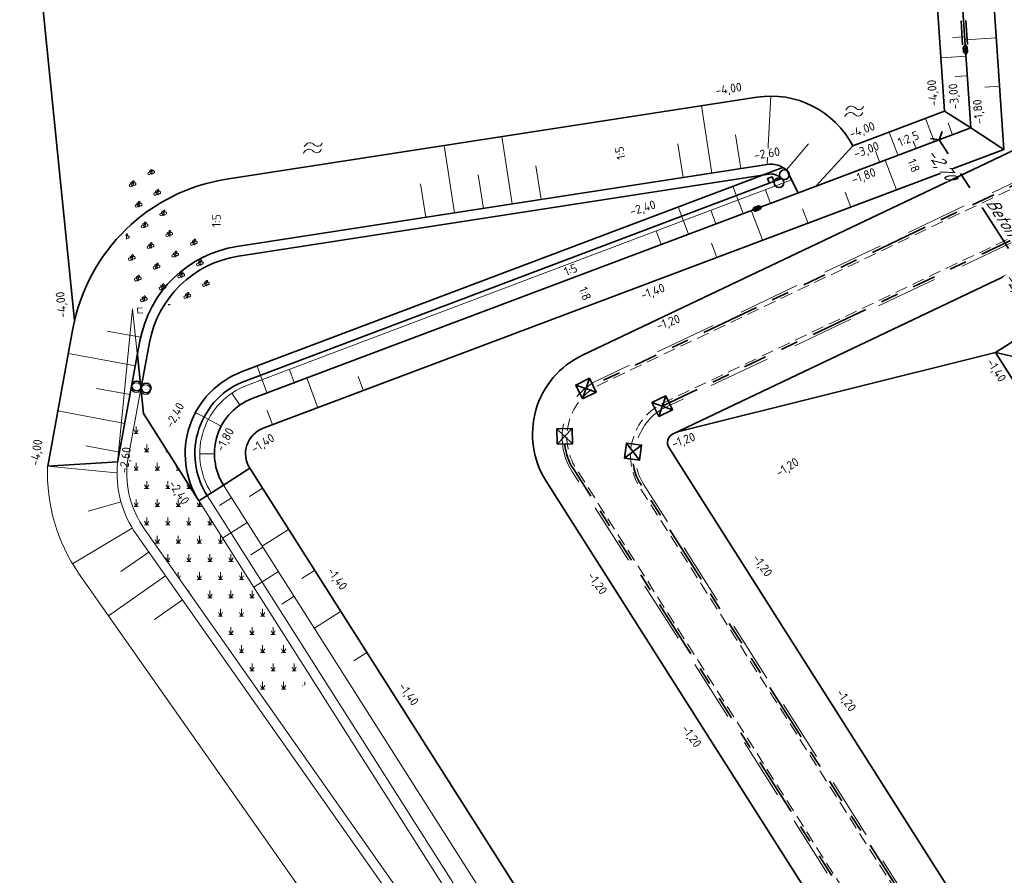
# Model space of a CAD drawing. Header units: metres. Extents: x 239845 to 242720, y 580286 to 584200.
# Tile 71 of 113: x 240487 to 240588, y 583386 to 583474. Entities that reach past the tile are written whole.
import ezdxf

# ---------------------------------------------------------------- set-up
doc = ezdxf.new("R2010")
doc.units = ezdxf.units.M
for name, pattern in [('DASHED', [19.049999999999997, 12.7, -6.35]), ('RI-DRAINAGE', [19.200000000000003, 6, -1.8, 1.8, -1.8, 2.4, -1.8, 1.8, -1.8]), ('RI-SWA', [11.55, 5, -2.4, 1.75, -2.4])]:
    doc.linetypes.add(name, pattern=pattern)
for name, color, linetype, lineweight, true_color in [('B-WE-GK-BESCHOEIING_TYPE_3-G', 9, 'Continuous', 0, 0x808080), ('B-WE-GK-BESCHOEIING_TYPE_5-G', 9, 'Continuous', 18, 0x808080), ('B-WE-GR-RIET-A', 9, 'Continuous', 18, 0x808080), ('B-WE-GW-KLEILAAG-A', 9, 'Continuous', 18, 0x808080), ('B-WE-GW-TALUD_ARCERING-G', 9, 'Continuous', 0, 0x808080)]:
    doc.layers.add(name, color=color, linetype=linetype, lineweight=lineweight, true_color=true_color)
for name, color, linetype, lineweight in [('B-WE-GW-GRONDWERK_BODEM_MEER-G', 150, 'Continuous', 18), ('B-WE-GW-HOOGTELIJN-180', 190, 'Continuous', 18), ('B-WE-GW-HOOGTELIJN-240', 74, 'Continuous', 18), ('B-WE-GW-HOOGTELIJN-260', 44, 'Continuous', 18), ('N-WA-RI-DRAINAGE_DRAIN_PP_100-G', 90, 'RI-DRAINAGE', 35), ('N-WE-BV-GELEIDECONSTRUCTIE_GELEIDERAIL_KUNSTWERK_VLP1DL13360-G', 210, 'BV-VLP1DL13360', 35), ('N-WE-GK-BESCHOEIING_DAMWAND_HOUT-G', 130, 'GK-BESCHOEIING', 35), ('N-WE-GK-BESCHOEIING_TYPE_3-G', 30, 'Continuous', 35), ('N-WE-GK-BESCHOEIING_TYPE_5-G', 130, 'Continuous', 35), ('N-WE-GW-GRONDWERK-G', 3, 'Continuous', 35), ('N-WE-GW-GRONDWERK_BODEM-G', 2, 'DASHED', 18), ('N-WE-GW-GRONDWERK_BODEM_MEER-G', 150, 'Continuous', 35), ('N-WE-GW-GRONDWERK_INSTEEK_SLEUF-G_CONTOUR_ZANDCUNET', 52, 'Continuous', 35), ('N-WE-GW-HOOGTELIJN-140', 114, 'Continuous', 35), ('N-WE-GW-HOOGTELIJN-180', 190, 'Continuous', 35), ('N-WE-GW-HOOGTELIJN-240', 74, 'Continuous', 35), ('N-WE-GW-HOOGTELIJN-260', 44, 'Continuous', 35), ('N-WE-GW-SCHEIDING-ZAND_TEELAARDE-G', 90, 'Continuous', 18), ('N-WE-GW-TALUDARCERING_KORT-G', 90, 'Continuous', 18), ('N-WE-GW-TALUDARCERING_LANG-G', 60, 'Continuous', 13), ('N-WE-OG-TOPOGRAFIE-S @ 0.5', 7, 'Continuous', 18), ('N-WE-RI-DUIKER-G', 130, 'RI-SWA', 35), ('N-WE-RI-HWA_DRAINEINDE-G', 30, 'Continuous', 35), ('N-WE-VH-HELLING_KNIKLIJN-G', 30, 'Continuous', 35), ('N-XX-AL-HOOGTELABEL-T25-M', 7, 'Continuous', 25), ('N-XX-XX-DETAIL3-GD', 2, 'Continuous', 35), ('T-WE-GR-MAAIVELD-G', 3, 'DASHED', 0), ('X-XX-AL-BOB_DUIKER-T25', 7, 'Continuous', 25), ('X-XX-AL-T25', 7, 'Continuous', 25)]:
    doc.layers.add(name, color=color, linetype=linetype, lineweight=lineweight)
doc.styles.add('NLCS-ISO-ANNOTATIVE-T25-BOB', font='NLCS-ISO.ttf', dxfattribs={"oblique": 30, "height": 2.5})
doc.styles.add('NLCS-ISO-M1000-T25', font='NLCS-ISO.ttf', dxfattribs={"height": 2.5})
doc.linetypes.add('BV-VLP1DL13360', pattern='A,2,-1,[249,NLCS.SHX,S=0.5,R=0,X=0,Y=0],-1', length=4)
doc.linetypes.add('GK-BESCHOEIING', pattern='A,30,-5,[1,NLCS.shx,S=1,R=0,X=0,Y=0],-5', length=40)

# ---------------------------------------------------------------- blocks, each defined once
blk = doc.blocks.new('SOG-TOPOGRAFIE_WATER-SO')
at = {"flags": 128}
for points in [[(-1.912067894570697, 0.4603085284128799), (-1.824502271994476, 0.5985739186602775, -0.5388311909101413), (0.1837699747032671, 0.6342924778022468, 0.6051675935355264), (1.859057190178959, 0.83247287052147, -4.03570463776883)], [(-2.279607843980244, -0.8082764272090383), (-2.192042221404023, -0.6700110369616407, -0.5388311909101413), (-0.1837699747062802, -0.6342924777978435, 0.6051675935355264), (1.491517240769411, -0.4361120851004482, -4.03570463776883)]]:
    blk.add_lwpolyline(points, format="xyb", dxfattribs=at)
blk = doc.blocks.new('Beeindiging drain')
for points in [[(1.575000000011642, 1.574999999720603), (-1.575000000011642, -1.574999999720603)], [(1.575000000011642, -1.574999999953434), (-1.575000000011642, 1.574999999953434)]]:
    blk.add_lwpolyline(points)
blk.add_lwpolyline([(-1.575000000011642, -1.574999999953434), (1.575000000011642, -1.574999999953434), (1.575000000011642, 1.574999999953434), (-1.575000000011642, 1.574999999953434)], close=True)

msp = doc.modelspace()

# ---------------------------------------------------------------- hatches: boundary and pattern name
at = {"layer": 'B-WE-GR-RIET-A'}
h = msp.add_hatch(dxfattribs=at)
h.set_pattern_fill('AGR-RIETLAND', color=256, scale=0.75, style=0, pattern_type=2)
h.set_pattern_definition([(0, (240510.4293086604, 583411.1934685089), (1.08253125, 1.875), [0.4330125, -1.73205]), (59.99999999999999, (240510.6458149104, 583411.1934685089), (-1.082532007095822, 1.874999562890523), [0.4330125, -1.73205]), (90, (240510.6458149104, 583411.1934685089), (-1.08253125, 1.875), [0.75, -3]), (120, (240510.6458149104, 583411.1934685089), (-2.165063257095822, -4.371094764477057e-07), [0.4330124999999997, -1.732049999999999])])
edge = h.paths.add_edge_path()
edge.add_line((240499.4956883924, 583433.8740555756), (240499.2292001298, 583436.4309392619))
edge.add_line((240499.2292001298, 583436.4309392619), (240497.8191797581, 583428.7429216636))
edge.add_arc((240507.7714475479, 583427.7670293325), 10.00000000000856, 174.3996353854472, 215.1162591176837)
edge.add_line((240499.591582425, 583422.0146553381), (240511.2928277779, 583405.3755062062))
edge.add_arc((240512.5752956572, 583414.5492120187), 9.262915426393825, 262.041727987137, 298.2272609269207)
edge.add_line((240516.9563770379, 583406.387856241), (240499.4956883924, 583433.8740555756))
at = {"layer": 'B-WE-GW-KLEILAAG-A'}
h = msp.add_hatch(dxfattribs=at)
h.set_pattern_fill('AVH-FUNDERING_GRANULAAT_KLEIKORR', color=256, scale=0.5, pattern_type=2)
h.set_pattern_definition([(36.9396, (240502.1725102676, 583452.1129510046), (20.55299294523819, 15.66897723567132), [0.04961149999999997, -28.07291599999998]), (95.59059999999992, (240502.2121602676, 583452.1427510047), (-0.5408988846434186, 9.704354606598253), [0.04993549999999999, -11.8290375]), (148.123, (240502.2073102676, 583452.1924510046), (-8.238876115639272, 4.77670095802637), [0.039, -16.3731315]), (196.613, (240502.1741602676, 583452.2130510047), (-8.314275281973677, -2.809505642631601), [0.043321, -15.301267]), (257.2216, (240502.1326602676, 583452.2006510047), (0.6917955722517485, 5.468125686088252), [0.056566, -8.9855175]), (328.123, (240502.1201602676, 583452.1455010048), (-5.698038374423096, 3.890504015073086), [0.0616505, -16.3504795]), (0.542, (240502.0225102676, 583452.3629510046), (11.47146144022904, -0.1949014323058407), [0.067682, -15.86981]), (57.2271, (240502.0902102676, 583452.3636010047), (7.773386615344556, 12.51382932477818), [0.074191, -20.257964]), (79.3297, (240502.1303602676, 583452.4259510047), (1.999946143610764, 8.818134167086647), [0.052381, -14.4852495]), (136.421, (240502.1400602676, 583452.4774510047), (-2.540830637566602, 0.8862178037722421), [0.07326299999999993, -4.284922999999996]), (182.598, (240502.0869602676, 583452.5279510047), (-4.465315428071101, -0.3456846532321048), [0.064885, -33.7679295]), (222.5865, (240502.0221602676, 583452.5250010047), (7.08159478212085, 7.045702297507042), [0.0781805, -12.1539265]), (269.4301, (240501.9646102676, 583452.4721010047), (0.6918022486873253, 5.468125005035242), [0.063572, -7.5230435]), (322.095, (240501.9639602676, 583452.4085510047), (-5.698025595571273, 3.890522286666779), [0.0742015, -11.1487065]), (6.96, (240502.1725102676, 583452.5129510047), (-19.7857293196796, -2.614757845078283), [0.0728645, -24.358211]), (44.8544, (240502.2448602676, 583452.5218010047), (5.157113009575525, 5.813802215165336), [0.072253, -9.917286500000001]), (89.4301, (240502.2960602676, 583452.5727510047), (0.6918022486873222, 5.468125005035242), [0.059125, -7.5274905]), (133.74, (240502.2966602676, 583452.6318510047), (-13.24496724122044, 14.13552086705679), [0.069954, -23.653556]), (188.424, (240502.2482602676, 583452.6824010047), (-10.85512319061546, -1.923219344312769), [0.07335849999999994, -15.41417549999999]), (230.1133, (240502.1757102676, 583452.6716510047), (8.389743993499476, 10.39570592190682), [0.07033549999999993, -21.05466099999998]), (275.5906, (240502.1306102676, 583452.6177010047), (-0.5408988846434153, 9.704354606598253), [0.05545549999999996, -11.82351649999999]), (306.378, (240502.1360102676, 583452.5625010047), (-3.157190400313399, 3.004317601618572), [0.061537, -6.300768]), (8.424000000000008, (240502.2725102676, 583452.2129510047), (-10.85512319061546, -1.92321934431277), [0.1210325, -15.3665015]), (42.5865, (240502.3922602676, 583452.2307010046), (7.081594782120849, 7.045702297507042), [0.09748, -12.1347775]), (91.54189999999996, (240502.4640102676, 583452.2966510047), (0.07545939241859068, 7.58624032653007), [0.1097459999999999, -17.18711249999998]), (136.421, (240502.4610602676, 583452.4063510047), (-2.540830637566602, 0.8862178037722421), [0.1183674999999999, -4.239817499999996]), (188.424, (240502.3753102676, 583452.4879510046), (-10.85512319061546, -1.923219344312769), [0.1202059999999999, -15.36732849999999]), (224.8544, (240502.2564102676, 583452.4703510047), (5.157113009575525, 5.813802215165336), [0.09499099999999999, -9.894549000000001]), (275.5906, (240502.1890602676, 583452.4033510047), (-0.5408988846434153, 9.704354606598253), [0.1329244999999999, -11.74604799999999]), (320.509, (240502.2020102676, 583452.2710510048), (-8.855237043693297, 6.894812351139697), [0.09135750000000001, -15.474349]), (21.54, (240501.9225102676, 583452.0629510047), (-8.314274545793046, -2.809507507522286), [0.1112645, -10.896238]), (77.2216, (240502.0260102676, 583452.1038010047), (0.6917955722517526, 5.468125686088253), [0.108735, -8.9333485]), (101.949, (240502.0500602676, 583452.2098510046), (-5.471600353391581, 26.64928344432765), [0.08964999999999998, -29.3148785]), (164.402, (240502.0315102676, 583452.2975510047), (-24.79192793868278, 6.744183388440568), [0.1320085, -28.2458465]), (193.868, (240501.9043602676, 583452.3330510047), (-4.465318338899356, -0.3456481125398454), [0.105875, -6.475789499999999]), (259.3296999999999, (240501.8015602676, 583452.3076510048), (1.999945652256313, 8.818134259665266), [0.1104775, -14.427153]), (291.526, (240501.7811102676, 583452.1991010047), (-8.087822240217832, 19.94929604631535), [0.08885149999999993, -23.63314449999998]), (333.818, (240501.8137102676, 583452.1164510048), (-10.77963464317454, 5.663049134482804), [0.1212475, -14.722194])])
edge = h.paths.add_edge_path()
edge.add_arc((240504.5604779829, 583454.150349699), 2.274120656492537, 162.0051159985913, 315.91169591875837, ccw=False)
edge.add_arc((240499.2804414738, 583455.8654163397), 3.277477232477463, 342.0051159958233, 492.8003919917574)
edge.add_line((240497.0535716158, 583458.2701840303), (240498.4728690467, 583444.6524043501))
edge.add_line((240498.4728690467, 583444.6524043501), (240506.9270756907, 583445.5335343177))
edge.add_line((240506.9270756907, 583445.5335343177), (240506.1939068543, 583452.5680934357))

# ---------------------------------------------------------------- linework, layer by layer
at = {"layer": 'B-WE-GK-BESCHOEIING_TYPE_3-G', "ltscale": 0.5, "flags": 128}
msp.add_lwpolyline([(240499.4201941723, 583444.2451064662), (240498.911488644, 583444.1988259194), (240498.8665781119, 583444.7004873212), (240499.3680203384, 583444.7457004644)], dxfattribs=at)
at = {"layer": 'B-WE-GK-BESCHOEIING_TYPE_5-G'}
for centre in [(240498.7431297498, 583436.5453875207), (240499.7164273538, 583436.3255743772)]:
    msp.add_circle(centre, 0.4999999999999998, dxfattribs=at)
at = {"layer": 'B-WE-GW-HOOGTELIJN-240'}
msp.add_lwpolyline([(240499.4956883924, 583433.8740555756), (240498.3734077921, 583444.6420381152)], dxfattribs=at)
at = {"layer": 'B-WE-GW-TALUD_ARCERING-G'}
for points in [[(240496.7203772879, 583427.784233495), (240489.6354839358, 583428.4789588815)], [(240511.7121179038, 583426.2059205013), (240510.3869030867, 583425.3640739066)], [(240508.5376880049, 583425.2351991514), (240507.2891464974, 583424.4420595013)], [(240497.1795568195, 583424.7985531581), (240493.8092613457, 583423.854510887)], [(240498.3337769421, 583422.1163326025), (240492.1974857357, 583418.4450010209)], [(240510.146312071, 583422.7029415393), (240507.6140544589, 583421.0943174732)], [(240514.3931580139, 583421.9854911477), (240511.6920832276, 583420.2696254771)], [(240511.7549361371, 583420.1706839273), (240510.5063946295, 583419.3775442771)], [(240500.0305717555, 583419.6520006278), (240497.1676189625, 583417.6386697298)], [(240501.7562839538, 583417.198041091), (240495.9076803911, 583413.0850936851)], [(240513.3635602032, 583417.6384263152), (240510.831302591, 583416.029802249)], [(240517.0741981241, 583417.7650617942), (240515.748983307, 583416.9232151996)], [(240514.9721842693, 583415.1061687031), (240513.7236427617, 583414.3130290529)], [(240503.4819961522, 583414.7440815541), (240500.6190433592, 583412.7307506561)], [(240519.7552382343, 583413.5446324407), (240517.0541634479, 583411.8287667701)], [(240522.4362783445, 583409.3242030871), (240521.1110635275, 583408.4823564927)]]:
    msp.add_lwpolyline(points, dxfattribs=at)
at = {"layer": 'N-WA-RI-DRAINAGE_DRAIN_PP_100-G', "flags": 128}
for points in [[(240622.9787305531, 583471.9538749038, -0.3056612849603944), (240618.7737606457, 583466.0039627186), (240552.8040616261, 583434.642731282)], [(240586.6359313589, 583360.574428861), (240543.7392895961, 583428.1012985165, -0.1630152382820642), (240542.7750654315, 583431.5428059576, -0.2957351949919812)], [(240587.6850536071, 583368.247664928), (240550.6867000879, 583426.4895900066, -0.1793028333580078), (240549.8038466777, 583429.9687926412, -0.3285415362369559)]]:
    msp.add_lwpolyline(points, format="xyb", dxfattribs=at)
at = {"layer": 'N-WE-BV-GELEIDECONSTRUCTIE_GELEIDERAIL_KUNSTWERK_VLP1DL13360-G'}
msp.add_lwpolyline([(240562.0872894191, 583454.7872100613), (240584.5173477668, 583463.2268110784), (240583.9379482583, 583471.7752323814)], dxfattribs=at)
at = {"layer": 'N-WE-GK-BESCHOEIING_DAMWAND_HOUT-G', "ltscale": 0.5, "flags": 128}
for points in [[(240583.9379482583, 583471.7752323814), (240581.8517667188, 583502.55461423)], [(240583.6829042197, 583471.7676419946), (240583.5199689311, 583474.2448892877)], [(240584.0182473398, 583474.2876870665), (240584.192390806, 583471.7919677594)]]:
    msp.add_lwpolyline(points, dxfattribs=at)
at = {"layer": 'N-WE-GK-BESCHOEIING_TYPE_3-G', "ltscale": 0.5}
msp.add_lwpolyline([(240506.0205307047, 583425.4677523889, -0.4775501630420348), (240509.9952954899, 583437.2596261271), (240565.0582436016, 583458.0419593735)], format="xyb", dxfattribs=at)
at = {"layer": 'N-WE-GK-BESCHOEIING_TYPE_3-G', "ltscale": 0.5, "flags": 128}
msp.add_lwpolyline([(240563.8341374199, 583457.555127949), (240563.6373009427, 583458.026486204), (240564.1023510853, 583458.2199015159), (240564.2959892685, 583457.7551512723)], dxfattribs=at)
at = {"layer": 'N-WE-GK-BESCHOEIING_TYPE_5-G', "flags": 128}
msp.add_lwpolyline([(240499.2224938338, 583436.4032253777), (240500.1106426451, 583441.1763966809, -0.3190608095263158), (240509.2480008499, 583450.0565244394), (240563.7482025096, 583458.4842219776, -0.2441876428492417), (240565.0582436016, 583458.0419593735, -0.3134444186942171)], format="xyb", dxfattribs=at)
at = {"layer": 'N-WE-GK-BESCHOEIING_TYPE_5-G'}
for centre in [(240565.3714584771, 583458.4316983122), (240564.799207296, 583457.6142910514), (240498.7919954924, 583436.7251172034), (240499.7650354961, 583436.5041665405)]:
    msp.add_circle(centre, 0.5, dxfattribs=at)
at = {"layer": 'N-WE-GW-GRONDWERK-G', "flags": 128}
for points in [[(240581.8345045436, 583464.9525745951), (240584.5173477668, 583463.2268110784), (240587.9337809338, 583461.0291591)], [(240568.637861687, 583457.2795549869), (240572.3971526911, 583461.4016482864)], [(240595.055675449, 583438.3483734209), (240587.0714068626, 583440.1713764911)], [(240489.635384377, 583428.4764147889), (240496.8357368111, 583428.924139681)], [(240505.176444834, 583424.9315443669), (240507.708702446, 583426.540168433), (240510.4097772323, 583428.2560341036)]]:
    msp.add_lwpolyline(points, dxfattribs=at)
at = {"layer": 'N-WE-GW-GRONDWERK-G', "elevation": -2.4, "flags": 128}
msp.add_lwpolyline([(240505.176444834, 583424.9315443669), (240499.4956883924, 583433.8740555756), (240498.8642474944, 583439.9325623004)], dxfattribs=at)
at = {"layer": 'N-WE-GW-GRONDWERK_BODEM-G', "ltscale": 0.5, "flags": 128}
msp.add_lwpolyline([(240661.3334577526, 583545.7783782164), (240623.9365703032, 583543.2436718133, 0.4142135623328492), (240618.8210888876, 583537.384333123), (240623.2260775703, 583472.3934269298, -0.307886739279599), (240619.5316862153, 583466.0834551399), (240553.1788072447, 583434.5400643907, 0.2148378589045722), (240550.2552202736, 583431.0956302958, 0.2148378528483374), (240550.8977215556, 583426.6236420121), (240587.7999375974, 583368.5330542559, 0.2303088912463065), (240591.8965489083, 583366.0093530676, 0.2367758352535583), (240596.3797182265, 583367.6896990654), (240611.6718391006, 583384.3619275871, -0.336631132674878), (240620.9058568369, 583386.0459680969), (240735.47041863, 583319.7394423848, -0.2244864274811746), (240738.6284501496, 583315.1674708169), (240758.6417130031, 583193.3476355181), (240753.2144655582, 583192.456016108), (240746.2841510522, 583234.6405303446, 0.1989123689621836), (240744.0640769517, 583238.2170245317, 0.1989123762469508), (240739.9652842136, 583239.1761583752), (240732.5644922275, 583237.960313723), (240731.6728728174, 583243.3875611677), (240739.0736647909, 583244.6034058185, 0.1989123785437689), (240742.6501589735, 583246.8234799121, 0.1989123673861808), (240743.6092928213, 583250.922272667), (240733.5461128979, 583312.1763984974, 0.2244864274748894), (240730.8739323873, 583316.0449898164), (240620.7614961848, 583379.7747590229, 0.3467091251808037), (240614.1241851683, 583378.8583623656), (240595.0455651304, 583358.1414703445, 0.08725377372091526), (240593.2528930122, 583355.3458062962), (240577.9861176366, 583307.718174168), (240599.0157852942, 583193.6655752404, 0.4142135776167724), (240605.4219186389, 583189.2540612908), (240612.7975872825, 583190.6140290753), (240613.7948969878, 583185.2052054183), (240606.4192283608, 583183.8452376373, 0.1989123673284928), (240602.8867177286, 583181.5558254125, 0.2191529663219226), (240602.1039579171, 583176.948421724), (240596.689555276, 583175.9500833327), (240596.3269682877, 583177.9165427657), (240572.3266006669, 583308.0804781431), (240587.4232781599, 583355.1774573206, 0.2226050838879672), (240586.8282460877, 583359.8054546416), (240543.5279211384, 583427.9677927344, -0.2148378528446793), (240542.7686014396, 583433.2528697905, -0.2148378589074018), (240546.2237496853, 583437.3235646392), (240614.4056379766, 583469.7364452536, 0.3078867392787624), (240617.5316614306, 583475.0756521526), (240613.3756053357, 583536.3938237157)], format="xyb", dxfattribs=at)
at = {"layer": 'N-WE-GW-GRONDWERK_BODEM_MEER-G', "flags": 128}
for points in [[(240572.3971526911, 583461.4016482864), (240581.8345045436, 583464.9525745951), (240579.4707426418, 583499.8273584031), (240502.1011251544, 583494.5833587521), (240502.099649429, 583494.5831850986)], [(240492.4133765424, 583443.4484778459), (240486.7640634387, 583499.115042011)]]:
    msp.add_lwpolyline(points, dxfattribs=at)
msp.add_lwpolyline([(240489.6398264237, 583428.4785330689), (240492.2427333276, 583442.6241545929, -0.3190608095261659), (240508.0254429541, 583457.9625570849), (240562.5256446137, 583466.390254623, -0.3210678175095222), (240572.3971526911, 583461.4016482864, -0.3331193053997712)], format="xyb", dxfattribs=at)
at = {"layer": 'N-WE-GW-GRONDWERK_INSTEEK_SLEUF-G_CONTOUR_ZANDCUNET', "flags": 128}
for points in [[(240583.2501278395, 583458.2487846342), (240613.6309177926, 583472.692681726, 0.2757209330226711), (240614.5510777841, 583474.5014567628), (240611.2195091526, 583523.8025066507)], [(240626.0196681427, 583472.5827724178), (240626.0196681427, 583472.5827724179, -0.307850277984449), (240620.7338466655, 583463.5546589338), (240616.6547970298, 583461.6155259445), (240553.9194744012, 583431.7918796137, 0.4504671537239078), (240553.5047315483, 583430.3525300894), (240554.4428822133, 583428.8757157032), (240583.1239457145, 583383.726670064)], [(240572.5728723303, 583377.0240697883), (240540.8746038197, 583426.9227275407, -0.4504171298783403), (240544.6070230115, 583439.8767465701), (240583.2501278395, 583458.2487846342)]]:
    msp.add_lwpolyline(points, format="xyb", dxfattribs=at)
at = {"layer": 'N-WE-GW-HOOGTELIJN-140'}
for points in [[(240510.4097772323, 583428.2560341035, -0.4775501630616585), (240511.8009449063, 583432.3831899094), (240587.9337809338, 583461.0291591), (240584.8838520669, 583506.0276040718), (240501.8464285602, 583500.3994488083, -0.282196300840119), (240498.5698031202, 583502.56724232)], [(240561.1029752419, 583165.3395170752), (240534.198376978, 583322.7210429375, -0.1752563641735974), (240534.2945430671, 583323.2565854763), (240554.7067363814, 583358.5248182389), (240510.4097772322, 583428.2560341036)]]:
    msp.add_lwpolyline(points, format="xyb", dxfattribs=at)
for points in [[(240623.0957270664, 583463.0559314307), (240597.5358661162, 583446.8189548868), (240587.0714068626, 583440.1713764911)], [(240587.0730101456, 583440.1723949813), (240615.6254884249, 583395.2257651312), (240742.9539119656, 583321.5318997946), (240764.3847524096, 583191.0077026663), (240723.4063310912, 583184.2755320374)]]:
    msp.add_lwpolyline(points, dxfattribs=at)
at = {"layer": 'N-WE-GW-HOOGTELIJN-180'}
msp.add_lwpolyline([(240507.708702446, 583426.540168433, -0.4706418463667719), (240510.6593879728, 583435.4367936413), (240562.0872894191, 583454.7872100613)], format="xyb", dxfattribs=at)
at = {"layer": 'N-WE-GW-HOOGTELIJN-240'}
msp.add_lwpolyline([(240505.176444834, 583424.9315443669, -0.4775501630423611), (240509.6480552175, 583438.1974023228), (240565.2199066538, 583459.1712317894)], format="xyb", dxfattribs=at)
at = {"layer": 'N-WE-GW-HOOGTELIJN-260'}
msp.add_lwpolyline([(240496.8239529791, 583428.8405108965), (240499.1271539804, 583441.3573664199, -0.3190608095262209), (240509.0951811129, 583451.04477852), (240563.5953827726, 583459.4724760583, -0.2170002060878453), (240565.5905140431, 583458.9118059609), (240566.7669892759, 583456.5480079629)], format="xyb", dxfattribs=at)
at = {"layer": 'N-WE-GW-SCHEIDING-ZAND_TEELAARDE-G', "flags": 128}
msp.add_lwpolyline([(240506.44257364, 583425.7358563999, -0.4775501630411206), (240510.1689156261, 583436.7907380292), (240566.0951477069, 583457.8978857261)], format="xyb", dxfattribs=at)
at = {"layer": 'N-WE-GW-TALUDARCERING_KORT-G'}
for points in [[(240583.8825356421, 583472.592786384), (240582.6353969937, 583472.5082571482)], [(240584.1530291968, 583468.6019427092), (240582.9058905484, 583468.5174134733)], [(240587.4945271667, 583467.5098795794), (240585.9635892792, 583467.4087959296)], [(240582.1858913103, 583463.7492326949), (240582.6260907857, 583462.5793077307)], [(240560.8793612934, 583459.0524811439), (240560.344492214, 583462.5113704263)], [(240578.4421314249, 583462.3405943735), (240578.8823309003, 583461.1706694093)], [(240554.9498368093, 583458.135562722), (240554.4149677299, 583461.5944520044)], [(240565.5905140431, 583458.9118059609), (240567.8488287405, 583461.5857571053)], [(240574.6983715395, 583460.9319560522), (240575.1385710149, 583459.762031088)], [(240540.3514681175, 583455.8781282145), (240539.8165990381, 583459.3370174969)], [(240580.9733959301, 583460.1517868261), (240581.5494984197, 583458.6269898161)], [(240534.4219436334, 583454.9612097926), (240533.887074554, 583458.4200990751)], [(240528.4924191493, 583454.0442913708), (240527.9575500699, 583457.5031806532)], [(240563.936219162, 583455.482893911), (240563.4079797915, 583456.8868038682)], [(240571.6188130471, 583456.6174157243), (240572.1949155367, 583455.0926187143)], [(240558.3205793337, 583453.3699364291), (240557.7923399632, 583454.7738463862)], [(240567.2358760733, 583454.9333474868), (240567.8119785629, 583453.4085504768)], [(240552.7049395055, 583451.2569789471), (240552.1767001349, 583452.6608889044)], [(240557.8812931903, 583451.3989763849), (240558.4361894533, 583449.9303068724)], [(240499.1954027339, 583441.7296920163), (240495.7533524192, 583442.3639550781)], [(240514.5001860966, 583438.3945231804), (240515.0210465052, 583436.9878588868)], [(240521.5687695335, 583437.6741986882), (240522.1139367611, 583436.201890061)], [(240498.1080946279, 583435.829034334), (240494.6660443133, 583436.4632973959)], [(240508.5699895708, 583435.9689279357), (240509.4106351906, 583434.7266256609)], [(240512.1910075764, 583434.2017959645), (240512.736174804, 583432.7294873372)], [(240497.020786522, 583429.9283766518), (240493.5787362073, 583430.5626397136)], [(240505.2732176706, 583429.7574165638), (240506.7732176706, 583429.7574165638)]]:
    msp.add_lwpolyline(points, dxfattribs=at)
at = {"layer": 'N-WE-GW-TALUDARCERING_LANG-G'}
for points in [[(240587.1564102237, 583472.498434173), (240583.9038726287, 583472.2779819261)], [(240584.0177824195, 583470.5973645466), (240581.5235051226, 583470.4283060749)], [(240563.5953827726, 583459.4724760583), (240563.9774321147, 583466.5018408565)], [(240557.9145990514, 583458.5940219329), (240556.8448608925, 583465.5118004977)], [(240579.8738118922, 583464.2148384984), (240580.754210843, 583461.87498857)], [(240537.3867058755, 583455.4196690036), (240536.3169677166, 583462.3374475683)], [(240576.1300520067, 583462.8062001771), (240577.0104509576, 583460.4663502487)], [(240531.4571813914, 583454.5027505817), (240530.3874432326, 583461.4205291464)], [(240575.720001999, 583459.9093982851), (240576.8722069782, 583456.8598042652)], [(240561.1283992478, 583454.42641517), (240560.0719205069, 583457.2342350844)], [(240555.5127594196, 583452.3134576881), (240554.4562806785, 583455.1212776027)], [(240561.9824821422, 583454.6909589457), (240563.1346871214, 583451.6413649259)], [(240498.6517486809, 583438.7793631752), (240491.7676480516, 583440.0478892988)], [(240511.1659971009, 583438.759466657), (240512.2077179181, 583435.9461380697)], [(240516.3138869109, 583437.4665725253), (240517.4250557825, 583434.465688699)], [(240497.5644405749, 583432.8787054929), (240490.6803399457, 583434.1472316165)], [(240504.8403860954, 583434.0083203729), (240507.484663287, 583432.5913524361)]]:
    msp.add_lwpolyline(points, dxfattribs=at)
at = {"layer": 'N-WE-RI-DUIKER-G', "elevation": -1.8, "flags": 128}
for points in [[(240581.2827264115, 583462.0097427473), (240581.5973810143, 583462.8560938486)], [(240581.2827264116, 583462.0097427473), (240580.3892656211, 583462.1403012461)], [(240594.5731068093, 583441.0755592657), (240581.2827264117, 583462.0097427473)]]:
    msp.add_lwpolyline(points, dxfattribs=at)
at = {"layer": 'N-WE-VH-HELLING_KNIKLIJN-G', "flags": 128}
msp.add_lwpolyline([(240587.0714068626, 583440.1713764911), (240554.3809676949, 583432.0112681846)], dxfattribs=at)
at = {"layer": 'N-XX-XX-DETAIL3-GD', "flags": 128}
for points in [[(240584.0052085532, 583470.782878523), (240584.1859071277, 583471.0465158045), (240584.149259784, 583471.5443261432), (240583.9379482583, 583471.7752323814), (240583.7534319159, 583471.5113140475), (240583.790221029, 583471.0115779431)], [(240562.0872894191, 583454.7872100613), (240562.3918039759, 583454.6901148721), (240562.8579562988, 583454.868609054), (240563.0182040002, 583455.1374787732), (240562.7123205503, 583455.2381489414), (240562.2443649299, 583455.0589642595)]]:
    msp.add_lwpolyline(points, close=True, dxfattribs=at)
for points in [[(240584.1859071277, 583471.0465158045), (240583.7534319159, 583471.5113140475)], [(240583.790221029, 583471.0115779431), (240584.149259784, 583471.5443261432)], [(240562.3918039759, 583454.6901148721), (240562.7123205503, 583455.2381489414)], [(240562.2443649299, 583455.0589642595), (240562.8579562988, 583454.868609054)]]:
    msp.add_lwpolyline(points, dxfattribs=at)

# ---------------------------------------------------------------- block references
at = {"layer": 'N-WE-OG-TOPOGRAFIE-S @ 0.5', "xscale": 0.4999999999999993, "yscale": 0.4999999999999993, "zscale": 0.4999999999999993}
for p, rotation in [((240572.6444173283, 583464.9405221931), 7.62557050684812), ((240516.9946070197, 583461.1735603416), 7.625570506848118)]:
    msp.add_blockref('SOG-TOPOGRAFIE_WATER-SO', p, dxfattribs=dict(at, rotation=rotation))
at = {"layer": 'N-WE-RI-HWA_DRAINEINDE-G'}
for p, xscale, yscale, zscale, rotation in [((240544.9710780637, 583436.4512474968), 0.4999999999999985, 0.4999999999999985, 0.4999999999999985, 26.14605696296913), ((240552.8040616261, 583434.642731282), 0.4999999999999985, 0.4999999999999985, 0.4999999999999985, 26.14605696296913), ((240542.7750654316, 583431.5428059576), 0.4999999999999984, 0.4999999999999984, 0.4999999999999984, 0.762420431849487), ((240549.8038466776, 583429.9687926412), 0.4999999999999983, 0.4999999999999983, 0.4999999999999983, 352.3876543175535)]:
    msp.add_blockref('Beeindiging drain', p, dxfattribs=dict(at, xscale=xscale, yscale=yscale, zscale=zscale, rotation=rotation))

# ---------------------------------------------------------------- texts
at = {"layer": 'N-XX-AL-HOOGTELABEL-T25-M', "insert": (240487.8515470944, 583428.606662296), "char_height": 0.9, "attachment_point": 1, "rotation": 82.78421605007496, "style": 'NLCS-ISO-M1000-T25', "bg_fill": 3, "box_fill_scale": 1, "bg_fill_color": 256, "bg_fill_transparency": 0}
msp.add_mtext_dynamic_manual_height_columns('-4,00', width=2.607198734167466, gutter_width=6.249999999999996, heights=[0], dxfattribs=at)

# ---------------------------------------------------------------- next in the draw order: texts
at = {"layer": 'N-XX-AL-HOOGTELABEL-T25-M', "char_height": 0.9, "attachment_point": 1, "style": 'NLCS-ISO-M1000-T25', "bg_fill": 3, "box_fill_scale": 1, "bg_fill_color": 256, "bg_fill_transparency": 0}
for s, width, gutter_width, insert, rotation in [('1:5', 1.734916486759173, 6.249999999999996, (240506.5311927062, 583453.0417176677), 90.11539928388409), ('-4,00', 2.607198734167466, 6.249999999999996, (240490.7151275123, 583443.67144446), 95.77052704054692), ('-2,40', 2.607198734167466, 6.249999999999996, (240501.6606404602, 583432.7433042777), 61.78262324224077), ('-1,80', 2.607198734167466, 6.249999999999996, (240506.8453227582, 583430.2939929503), 61.78262324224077), ('-1,40', 2.607198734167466, 6.249999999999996, (240510.4265341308, 583430.557889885), 31.963298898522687), ('-2,60', 2.607198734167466, 6.249999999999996, (240496.9833984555, 583427.8408796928), 82.78421605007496), ('-2,40', 2.607198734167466, 6.249999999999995, (240502.7385362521, 583427.1642393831), 304.96619512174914), ('-1,40', 2.607198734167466, 6.249999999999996, (240519.0304681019, 583418.2310775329), 306.0156521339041), ('-1,40', 2.607198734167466, 6.249999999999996, (240526.3708803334, 583406.3583497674), 306.0156521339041)]:
    msp.add_mtext_dynamic_manual_height_columns(s, width=width, gutter_width=gutter_width, heights=[0], dxfattribs=dict(at, insert=insert, rotation=rotation))
at = {"layer": 'X-XX-AL-T25', "ltscale": 0.5, "insert": (240588.8792057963, 583452.3409614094, 6.274), "char_height": 1.25, "attachment_point": 5, "rotation": 303.35443558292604, "style": 'NLCS-ISO-ANNOTATIVE-T25-BOB', "bg_fill": 3, "box_fill_scale": 1, "bg_fill_color": 256, "bg_fill_transparency": 0}
msp.add_mtext('\\A1;Beton %%C600', dxfattribs=at)

# ---------------------------------------------------------------- next in the draw order: linework, layer by layer
at = {"layer": 'B-WE-GW-GRONDWERK_BODEM_MEER-G', "flags": 128}
msp.add_lwpolyline([(240489.635384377, 583428.4764147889, 0.1617516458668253), (240492.817812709, 583417.478879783), (240519.4464470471, 583379.613011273), (240520.7196198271, 583378.0633238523), (240533.1118756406, 583360.4415591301), (240519.4768506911, 583332.981166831, 0.1588630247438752), (240517.4060442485, 583318.8767513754), (240540.6175720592, 583183.0982636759, -0.05962427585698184), (240540.7010599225, 583181.4367943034), (240537.292678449, 583132.0468274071)], format="xyb", dxfattribs=at)
at = {"layer": 'N-WA-RI-DRAINAGE_DRAIN_PP_100-G', "flags": 128}
msp.add_lwpolyline([(240614.512973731, 583469.5106598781), (240544.9710780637, 583436.4512474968)], dxfattribs=at)
at = {"layer": 'T-WE-GR-MAAIVELD-G', "ltscale": 0.1, "flags": 128}
msp.add_lwpolyline([(240618.3222334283, 583537.3505214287), (240622.727222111, 583472.3596152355, -0.3078867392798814), (240619.3170147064, 583466.5350258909), (240552.9641357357, 583434.9916351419, 0.2148378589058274), (240549.774768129, 583431.2340706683, 0.2148378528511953), (240550.4756786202, 583426.355538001), (240587.377894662, 583368.2649502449, 0.2303088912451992), (240591.8469251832, 583365.5118216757, 0.2366583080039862), (240596.7471492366, 583367.3505895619), (240611.6348021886, 583383.5397200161, -0.3600616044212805), (240620.6553962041, 583385.6132216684), (240735.2199580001, 583319.3066959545, -0.2244864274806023), (240738.1350640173, 583315.086414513), (240758.0672705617, 583193.7599653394), (240753.6267953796, 583193.0304585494), (240746.7775371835, 583234.7215866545, 0.1989123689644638), (240744.3556381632, 583238.6232166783, 0.1989123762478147), (240739.8842278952, 583239.6695445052), (240732.9768220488, 583238.5347561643), (240732.2473152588, 583242.9752313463), (240739.1547211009, 583244.1100196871, 0.1989123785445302), (240743.0563511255, 583246.5319187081, 0.1989123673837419), (240744.1026789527, 583251.003328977), (240734.0394990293, 583312.2574548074, 0.2244864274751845), (240731.1243930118, 583316.4777362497), (240621.0119568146, 583380.2075054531, 0.3506273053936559), (240613.705084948, 583379.1430349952), (240595.1039254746, 583358.9157635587, 0.1030390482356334), (240592.7832337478, 583355.518637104), (240577.4716160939, 583307.7511108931), (240598.5240740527, 583193.5749107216, 0.4142135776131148), (240605.5125831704, 583188.7623500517), (240612.3965405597, 583190.031653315), (240613.2125212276, 583185.6062521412), (240606.3285638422, 583184.3369488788, 0.1989123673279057), (240602.4749158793, 583181.8394082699, 0.1989123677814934), (240601.5160031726, 583177.3484397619), (240597.0906019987, 583176.532459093), (240596.8186795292, 583178.0072072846), (240572.8411022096, 583308.047541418), (240587.89941492, 583355.0248343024, 0.2226050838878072), (240587.250289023, 583360.0735586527), (240543.9499640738, 583428.2358967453, -0.2148378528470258), (240543.2490535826, 583433.1144294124, -0.2148378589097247), (240546.4384211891, 583436.8719938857), (240614.6203094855, 583469.2848745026, 0.3078867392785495), (240618.0305168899, 583475.1094638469), (240613.8325342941, 583537.0462161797)], format="xyb", dxfattribs=at)

# ---------------------------------------------------------------- next in the draw order: texts
at = {"layer": 'N-XX-AL-HOOGTELABEL-T25-M', "char_height": 0.9, "attachment_point": 1, "style": 'NLCS-ISO-M1000-T25', "bg_fill": 3, "box_fill_scale": 1, "bg_fill_color": 256, "bg_fill_transparency": 0}
for s, width, gutter_width, insert, rotation in [('-4,00', 2.607198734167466, 6.249999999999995, (240558.227036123, 583467.5038313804), 8.626183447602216), ('-4,00', 2.607198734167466, 6.249999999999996, (240580.2411166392, 583465.4493495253), 94.6651780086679), ('-3,00', 2.607198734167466, 6.249999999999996, (240582.4316499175, 583465.1015441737), 94.6651780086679), ('-1,80', 2.607198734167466, 6.249999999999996, (240584.9196685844, 583463.5843147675), 94.6651780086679), ('-4,00', 2.607198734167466, 6.249999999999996, (240571.9231427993, 583463.0034499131), 19.759268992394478), ('1:2,5', 2.607198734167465, 6.249999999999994, (240576.9145577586, 583462.1469121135), 21.986860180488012), ('1:5', 1.734916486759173, 6.249999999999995, (240548.1772633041, 583459.9081200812), 101.89792292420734), ('-2,60', 2.607198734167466, 6.249999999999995, (240562.1780499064, 583460.8524814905), 9.144479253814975), ('1:8', 1.499984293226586, 6.249999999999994, (240578.8223760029, 583460.1614699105), 291.986860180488), ('-1,80', 2.607198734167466, 6.249999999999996, (240572.1575238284, 583458.311162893), 19.759268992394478), ('-2,40', 2.607198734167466, 6.249999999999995, (240549.3781551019, 583455.0613921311), 16.825199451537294), ('1:5', 1.734916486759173, 6.249999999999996, (240542.6122994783, 583448.837180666), 22.132712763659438), ('-1,40', 2.607198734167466, 6.249999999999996, (240550.4792349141, 583446.4277256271), 19.759268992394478), ('1:8', 1.734916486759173, 6.249999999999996, (240545.0387510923, 583447.0060460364), 292.1327127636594), ('-1,20', 2.607198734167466, 6.249999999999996, (240552.0991304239, 583443.2774169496), 19.759268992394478), ('-1,40', 2.607198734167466, 6.249999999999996, (240586.8592879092, 583439.6561870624), 302.8094875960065), ('-1,20', 2.607198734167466, 6.249999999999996, (240553.6601163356, 583431.1538013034), 19.759268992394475), ('-1,20', 2.607198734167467, 6.249999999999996, (240564.3736183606, 583428.1096397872), 32.01142367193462), ('-1,20', 2.607198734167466, 6.249999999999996, (240562.7573716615, 583419.5505573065), 305.8229644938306), ('-1,20', 2.607198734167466, 6.249999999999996, (240545.7830927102, 583417.7235429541), 305.8229644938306), ('-1,20', 2.607198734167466, 6.249999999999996, (240571.375146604, 583405.6928394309), 305.8229644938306), ('-1,20', 2.607198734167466, 6.249999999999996, (240555.469295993, 583402.0068135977), 305.8229644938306)]:
    msp.add_mtext_dynamic_manual_height_columns(s, width=width, gutter_width=gutter_width, heights=[0], dxfattribs=dict(at, insert=insert, rotation=rotation))
at = {"layer": 'X-XX-AL-BOB_DUIKER-T25', "ltscale": 0.5, "insert": (240589.3139717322, 583446.6932250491), "char_height": 1.249999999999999, "attachment_point": 5, "rotation": 306.4749540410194, "style": 'NLCS-ISO-ANNOTATIVE-T25-BOB', "bg_fill": 3, "box_fill_scale": 1, "bg_fill_color": 256, "bg_fill_transparency": 0}
msp.add_mtext('\\A1;-2,70', dxfattribs=at)

# ---------------------------------------------------------------- next in the draw order: linework, layer by layer
at = {"layer": 'B-WE-GK-BESCHOEIING_TYPE_3-G', "ltscale": 0.5, "flags": 128}
msp.add_lwpolyline([(240555.9773327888, 583164.4632811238), (240529.0727345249, 583321.844806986, -0.1752563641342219), (240529.7939801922, 583325.8613760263), (240548.6259569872, 583358.3993071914), (240506.0205307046, 583425.4677523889)], format="xyb", dxfattribs=at)
at = {"layer": 'B-WE-GK-BESCHOEIING_TYPE_5-G', "flags": 128}
msp.add_lwpolyline([(240499.2292001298, 583436.4309392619), (240497.8191797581, 583428.7429216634, 0.17955284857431), (240499.591582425, 583422.0146553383), (240542.3948189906, 583361.1485325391), (240526.6421739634, 583329.4233385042, 0.1588630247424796), (240525.2916480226, 583320.2248066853), (240548.5031758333, 583184.4463189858, -0.05962427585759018), (240548.6820783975, 583180.8860274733), (240545.5656060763, 583135.7260399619)], format="xyb", dxfattribs=at)
at = {"layer": 'B-WE-GW-HOOGTELIJN-180'}
msp.add_lwpolyline([(240557.9487337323, 583164.8002949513), (240531.0441354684, 583322.1818208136, -0.1752563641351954), (240531.5249659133, 583324.859533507), (240550.9647182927, 583358.4475806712), (240507.708702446, 583426.540168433)], format="xyb", dxfattribs=at)
at = {"layer": 'B-WE-GW-HOOGTELIJN-240'}
msp.add_lwpolyline([(240554.991632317, 583164.2947742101), (240528.0870340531, 583321.6763000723, -0.175256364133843), (240528.9284873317, 583326.3622972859), (240547.4565763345, 583358.3751704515), (240499.4956883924, 583433.8740555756)], format="xyb", dxfattribs=at)
at = {"layer": 'B-WE-GW-HOOGTELIJN-260'}
msp.add_lwpolyline([(240498.3734077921, 583444.6420381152), (240496.8239529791, 583428.8405108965, 0.1795528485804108), (240498.7735959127, 583421.4394179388), (240541.2344510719, 583361.060160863), (240525.7465085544, 583329.868067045, 0.1588630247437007), (240524.3059475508, 583320.0562997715), (240547.5174753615, 583184.2778120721, -0.05962427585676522), (240547.6844510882, 583180.954873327), (240544.1771863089, 583130.1320142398)], format="xyb", dxfattribs=at)

# ---------------------------------------------------------------- next in the draw order: texts
at = {"layer": 'N-XX-AL-HOOGTELABEL-T25-M', "insert": (240572.386183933, 583460.9651092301), "char_height": 0.9, "attachment_point": 1, "rotation": 19.759268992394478, "style": 'NLCS-ISO-M1000-T25', "bg_fill": 3, "box_fill_scale": 1, "bg_fill_color": 256, "bg_fill_transparency": 0}
msp.add_mtext_dynamic_manual_height_columns('-3,00', width=2.607198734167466, gutter_width=6.249999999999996, heights=[0], dxfattribs=at)
at = {"layer": 'X-XX-AL-BOB_DUIKER-T25', "ltscale": 0.5, "insert": (240581.3563975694, 583459.4622921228), "char_height": 1.249999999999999, "attachment_point": 5, "rotation": 306.4749540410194, "style": 'NLCS-ISO-ANNOTATIVE-T25-BOB', "bg_fill": 3, "box_fill_scale": 1, "bg_fill_color": 256, "bg_fill_transparency": 0}
msp.add_mtext('\\A1;-2,70', dxfattribs=at)

doc.saveas('drawing.dxf')
